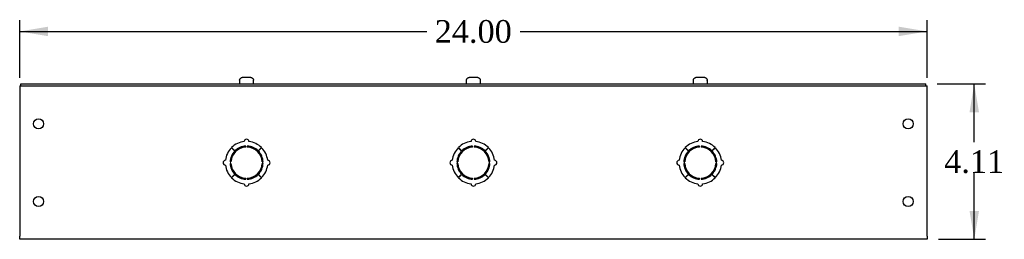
# Model space of a CAD drawing. Header units: inches. Extents: x 0 to 120, y -1 to 80.
# Tile 4 of 7: x 61 to 88, y 39 to 45. Entities that reach past the tile are written whole.
import ezdxf
from ezdxf.enums import TextEntityAlignment as Align

# ---------------------------------------------------------------- set-up
doc = ezdxf.new("R2010")
doc.units = ezdxf.units.IN
doc.header["$MEASUREMENT"] = 0
for name, color, linetype in [('COM56307-3', 7, 'Continuous'), ('COM70722-2', 7, 'Continuous'), ('Default', 7, 'Continuous'), ('SCS19515', 7, 'Continuous')]:
    doc.layers.add(name, color=color, linetype=linetype)
doc.styles.add('SEACAD_Times_New_Roman', font='times.ttf')
doc.dimstyles.new('HAMMOND_(STH_-_120x80)', dxfattribs={"dimtxt": 0.6, "dimasz": 0.75, "dimexe": 0.3, "dimexo": 0.3, "dimgap": 0.15, "dimtad": 0, "dimtih": 1, "dimtoh": 1, "dimzin": 0, "dimdsep": 46, "dimtxsty": 'SEACAD_Times_New_Roman', "dimblk1": '_SE_FILLED', "dimblk2": '_SE_FILLED', "dimsah": 1, "dimcen": 0.3, "dimadec": 0, "dimazin": 0, "dimtfac": 0.8, "dimtofl": 0, "dimtmove": 1, "dimatfit": 3, "dimfxl": 1, "dimtolj": 1, "dimtzin": 0, "dimarcsym": 0})

# ---------------------------------------------------------------- blocks, each defined once
blk = doc.blocks.new('SE3')
at = {"layer": 'COM56307-3', "color": 7, "linetype": 'Continuous'}
for p, q in [((61.523, 43.28), (85.461, 43.28)), ((61.523, 43.223), (61.523, 43.28)), ((85.461, 43.223), (85.461, 43.28)), ((61.523, 43.223), (85.461, 43.223))]:
    blk.add_line(p, q, dxfattribs=at)
at = {"layer": 'COM70722-2', "color": 7, "linetype": 'Continuous'}
for p, q in [((61.492, 43.223), (61.523, 43.223)), ((61.492, 43.223), (61.492, 43.137)), ((61.492, 43.137), (61.492, 39.252)), ((85.461, 43.223), (85.492, 43.223)), ((85.492, 43.137), (85.492, 43.223)), ((85.492, 39.252), (85.492, 43.137)), ((67.092, 41.59), (67.181, 41.502)), ((67.184, 41.505), (67.096, 41.594)), ((67.472, 41.606), (67.472, 41.631)), ((67.512, 41.631), (67.512, 41.606)), ((67.888, 41.594), (67.8, 41.505)), ((67.802, 41.502), (67.891, 41.59)), ((73.092, 41.59), (73.181, 41.502)), ((73.184, 41.505), (73.096, 41.594)), ((73.472, 41.606), (73.472, 41.631)), ((73.512, 41.631), (73.512, 41.606)), ((73.888, 41.594), (73.8, 41.505)), ((73.802, 41.502), (73.891, 41.59)), ((79.092, 41.59), (79.181, 41.502)), ((79.184, 41.505), (79.096, 41.594)), ((79.472, 41.606), (79.472, 41.631)), ((79.512, 41.631), (79.512, 41.606)), ((79.888, 41.594), (79.8, 41.505)), ((79.802, 41.502), (79.891, 41.59)), ((67.055, 41.214), (67.08, 41.214)), ((67.08, 41.174), (67.055, 41.174)), ((67.904, 41.214), (67.929, 41.214)), ((67.929, 41.174), (67.904, 41.174)), ((73.055, 41.214), (73.08, 41.214)), ((73.08, 41.174), (73.055, 41.174)), ((73.904, 41.214), (73.929, 41.214)), ((73.929, 41.174), (73.904, 41.174)), ((79.055, 41.214), (79.08, 41.214)), ((79.08, 41.174), (79.055, 41.174)), ((79.904, 41.214), (79.929, 41.214)), ((79.929, 41.174), (79.904, 41.174)), ((67.181, 40.886), (67.092, 40.798)), ((67.891, 40.798), (67.802, 40.886)), ((73.181, 40.886), (73.092, 40.798)), ((73.891, 40.798), (73.802, 40.886)), ((79.181, 40.886), (79.092, 40.798)), ((79.891, 40.798), (79.802, 40.886)), ((67.096, 40.795), (67.184, 40.884)), ((67.472, 40.757), (67.472, 40.782)), ((67.512, 40.782), (67.512, 40.757)), ((67.8, 40.884), (67.888, 40.795)), ((73.096, 40.795), (73.184, 40.884)), ((73.472, 40.757), (73.472, 40.782)), ((73.512, 40.782), (73.512, 40.757)), ((73.8, 40.884), (73.888, 40.795)), ((79.096, 40.795), (79.184, 40.884)), ((79.472, 40.757), (79.472, 40.782)), ((79.512, 40.782), (79.512, 40.757)), ((79.8, 40.884), (79.888, 40.795)), ((61.492, 39.166), (61.492, 39.252)), ((85.492, 39.166), (61.492, 39.166)), ((85.492, 39.252), (85.492, 39.166))]:
    blk.add_line(p, q, dxfattribs=at)
for centre in [(61.992, 42.223), (84.992, 42.223), (61.992, 40.166), (84.992, 40.166)]:
    blk.add_circle(centre, 0.133, dxfattribs=at)
for centre, radius, start, end in [((67.492, 41.194), 0.563, 96.3794, 134.75), ((67.492, 41.753), 0.0625, 0, 180), ((67.492, 41.194), 0.562, 45.25, 83.6206), ((73.492, 41.194), 0.563, 96.3794, 134.75), ((73.492, 41.753), 0.0625, 0, 180), ((73.492, 41.194), 0.563, 45.25, 83.6206), ((79.492, 41.194), 0.563, 96.3794, 134.75), ((79.492, 41.753), 0.0625, 0, 180), ((79.492, 41.194), 0.562, 45.25, 83.6206), ((67.492, 41.194), 0.563, 135.25, 173.6206), ((67.492, 41.194), 0.438, 135.25, 177.3799), ((67.492, 41.194), 0.413, 92.7791, 177.2209), ((67.492, 41.194), 0.438, 92.6201, 134.75), ((67.492, 41.194), 0.438, 45.25, 87.3799), ((67.492, 41.194), 0.413, 2.7791, 87.2209), ((67.492, 41.194), 0.438, 2.6201, 44.75), ((67.492, 41.194), 0.562, 6.3794, 44.75), ((73.492, 41.194), 0.563, 135.25, 173.6206), ((73.492, 41.194), 0.438, 135.25, 177.3799), ((73.492, 41.194), 0.413, 92.7791, 177.2209), ((73.492, 41.194), 0.438, 92.6201, 134.75), ((73.492, 41.194), 0.438, 45.25, 87.3799), ((73.492, 41.194), 0.413, 2.7791, 87.2209), ((73.492, 41.194), 0.438, 2.6201, 44.75), ((73.492, 41.194), 0.562, 6.3794, 44.75), ((79.492, 41.194), 0.563, 135.25, 173.6206), ((79.492, 41.194), 0.438, 135.25, 177.3799), ((79.492, 41.194), 0.413, 92.7791, 177.2209), ((79.492, 41.194), 0.438, 92.6201, 134.75), ((79.492, 41.194), 0.438, 45.25, 87.3799), ((79.492, 41.194), 0.413, 2.7791, 87.2209), ((79.492, 41.194), 0.438, 2.6201, 44.75), ((79.492, 41.194), 0.562, 6.3794, 44.75), ((66.933, 41.194), 0.0625, 90, 270), ((67.492, 41.194), 0.438, 182.6201, 224.75), ((67.492, 41.194), 0.413, 182.7791, 267.2209), ((67.492, 41.194), 0.413, 272.7791, 357.2209), ((67.492, 41.194), 0.438, 315.25, 357.3799), ((68.051, 41.194), 0.0625, 270, 90), ((72.933, 41.194), 0.0625, 90, 270), ((73.492, 41.194), 0.438, 182.6201, 224.75), ((73.492, 41.194), 0.413, 182.7791, 267.2209), ((73.492, 41.194), 0.413, 272.7791, 357.2209), ((73.492, 41.194), 0.438, 315.25, 357.3799), ((74.051, 41.194), 0.0625, 270, 90), ((78.933, 41.194), 0.0625, 90, 270), ((79.492, 41.194), 0.438, 182.6201, 224.75), ((79.492, 41.194), 0.413, 182.7791, 267.2209), ((79.492, 41.194), 0.413, 272.7791, 357.2209), ((79.492, 41.194), 0.438, 315.25, 357.3799), ((80.051, 41.194), 0.0625, 270, 90), ((67.492, 41.194), 0.563, 186.3794, 224.75), ((67.492, 41.194), 0.562, 315.25, 353.6206), ((73.492, 41.194), 0.563, 186.3794, 224.75), ((73.492, 41.194), 0.562, 315.25, 353.6206), ((79.492, 41.194), 0.563, 186.3794, 224.75), ((79.492, 41.194), 0.562, 315.25, 353.6206), ((67.492, 41.194), 0.563, 225.25, 263.6206), ((67.492, 41.194), 0.438, 225.25, 267.3799), ((67.492, 40.635), 0.0625, 180, 0), ((67.492, 41.194), 0.438, 272.6201, 314.75), ((67.492, 41.194), 0.562, 276.3794, 314.75), ((73.492, 41.194), 0.563, 225.25, 263.6206), ((73.492, 41.194), 0.438, 225.25, 267.3799), ((73.492, 40.635), 0.0625, 180, 0), ((73.492, 41.194), 0.438, 272.6201, 314.75), ((73.492, 41.194), 0.562, 276.3794, 314.75), ((79.492, 41.194), 0.563, 225.25, 263.6206), ((79.492, 41.194), 0.438, 225.25, 267.3799), ((79.492, 40.635), 0.0625, 180, 0), ((79.492, 41.194), 0.438, 272.6201, 314.75), ((79.492, 41.194), 0.562, 276.3794, 314.75)]:
    blk.add_arc(centre, radius, start, end, dxfattribs=at)
at = {"layer": 'SCS19515', "color": 7, "linetype": 'Continuous'}
for p, q in [((67.304, 43.365), (67.304, 43.305)), ((67.308, 43.38), (67.306, 43.38)), ((67.399, 43.455), (67.585, 43.455)), ((67.676, 43.38), (67.678, 43.38)), ((67.679, 43.305), (67.679, 43.365)), ((73.304, 43.365), (73.304, 43.305)), ((73.306, 43.38), (73.308, 43.38)), ((73.399, 43.455), (73.585, 43.455)), ((73.676, 43.38), (73.678, 43.38)), ((73.679, 43.305), (73.679, 43.365)), ((79.304, 43.365), (79.304, 43.305)), ((79.308, 43.38), (79.306, 43.38)), ((79.399, 43.455), (79.585, 43.455)), ((79.676, 43.38), (79.678, 43.38)), ((79.679, 43.305), (79.679, 43.365))]:
    blk.add_line(p, q, dxfattribs=at)
for centre, radius, start, end in [((67.394, 43.365), 0.09, 170.4059, 180), ((67.329, 43.305), 0.025, 180, 270), ((67.654, 43.305), 0.025, 270, 0), ((67.589, 43.365), 0.09, 0, 9.5941), ((73.394, 43.365), 0.09, 170.4059, 180), ((73.329, 43.305), 0.025, 180, 270), ((73.654, 43.305), 0.025, 270, 0), ((73.589, 43.365), 0.09, 0, 9.5941), ((79.394, 43.365), 0.09, 170.4059, 180), ((79.329, 43.305), 0.025, 180, 270), ((79.654, 43.305), 0.025, 270, 0), ((79.589, 43.365), 0.09, 0, 9.5941)]:
    blk.add_arc(centre, radius, start, end, dxfattribs=at)
for points in [[(67.308, 43.38), (67.309, 43.385), (67.31, 43.39), (67.314, 43.4), (67.316, 43.405), (67.322, 43.414), (67.325, 43.419), (67.332, 43.427), (67.336, 43.431), (67.344, 43.437), (67.348, 43.44), (67.358, 43.446), (67.362, 43.448), (67.373, 43.451), (67.378, 43.453), (67.388, 43.454), (67.394, 43.455), (67.399, 43.455)], [(67.585, 43.455), (67.59, 43.455), (67.595, 43.454), (67.606, 43.453), (67.611, 43.451), (67.621, 43.448), (67.626, 43.446), (67.635, 43.44), (67.64, 43.437), (67.648, 43.431), (67.652, 43.427), (67.659, 43.419), (67.662, 43.414), (67.667, 43.405), (67.67, 43.4), (67.673, 43.39), (67.675, 43.385), (67.676, 43.38)], [(73.308, 43.38), (73.309, 43.385), (73.31, 43.39), (73.314, 43.4), (73.316, 43.405), (73.322, 43.414), (73.325, 43.419), (73.332, 43.427), (73.336, 43.431), (73.344, 43.437), (73.348, 43.44), (73.358, 43.446), (73.362, 43.448), (73.373, 43.451), (73.378, 43.453), (73.388, 43.454), (73.394, 43.455), (73.399, 43.455)], [(73.585, 43.455), (73.59, 43.455), (73.595, 43.454), (73.606, 43.453), (73.611, 43.451), (73.621, 43.448), (73.626, 43.446), (73.635, 43.44), (73.64, 43.437), (73.648, 43.431), (73.652, 43.427), (73.659, 43.419), (73.662, 43.414), (73.667, 43.405), (73.67, 43.4), (73.673, 43.39), (73.675, 43.385), (73.676, 43.38)], [(79.308, 43.38), (79.309, 43.385), (79.31, 43.39), (79.314, 43.4), (79.316, 43.405), (79.322, 43.414), (79.325, 43.419), (79.332, 43.427), (79.336, 43.431), (79.344, 43.437), (79.348, 43.44), (79.358, 43.446), (79.362, 43.448), (79.373, 43.451), (79.378, 43.453), (79.388, 43.454), (79.394, 43.455), (79.399, 43.455)], [(79.585, 43.455), (79.59, 43.455), (79.595, 43.454), (79.606, 43.453), (79.611, 43.451), (79.621, 43.448), (79.626, 43.446), (79.635, 43.44), (79.64, 43.437), (79.648, 43.431), (79.652, 43.427), (79.659, 43.419), (79.662, 43.414), (79.667, 43.405), (79.67, 43.4), (79.673, 43.39), (79.675, 43.385), (79.676, 43.38)]]:
    blk.add_open_spline(points, degree=3, knots=[0, 0, 0, 0, 0.125, 0.125, 0.25, 0.25, 0.375, 0.375, 0.5, 0.5, 0.625, 0.625, 0.75, 0.75, 0.875, 0.875, 1, 1, 1, 1], dxfattribs=at)
blk = doc.blocks.new('DMBLK683')
at = {"layer": 'Default', "linetype": 'Continuous', "transparency": 16777216}
for points in [[(62.242, 44.792), (61.492, 44.667), (62.242, 44.542)], [(84.742, 44.792), (84.742, 44.542), (85.492, 44.667)]]:
    blk.add_hatch(color=7, dxfattribs=at).paths.add_polyline_path(points)
at = {"layer": 'Default', "color": 7, "linetype": 'Continuous', "transparency": 16777216}
for p, q in [((61.492, 43.437), (61.492, 44.967)), ((85.492, 43.437), (85.492, 44.967)), ((61.492, 44.667), (72.258, 44.667)), ((74.725, 44.667), (85.492, 44.667))]:
    blk.add_line(p, q, dxfattribs=at)
at = {"layer": 'Default', "color": 7, "linetype": 'Continuous', "transparency": 16777216, "style": 'SEACAD_Times_New_Roman'}
blk.add_text('24.00', height=0.6, dxfattribs=at).set_placement((72.468, 44.967), align=Align.TOP_LEFT)
blk = doc.blocks.new('_SE_FILLED')
at = {"color": 0}
blk.add_line((0, 0), (-1, 0), dxfattribs=at)
blk.add_solid([(0, 0), (-1, -0.1665), (-1, 0.1665), (0, 0)], dxfattribs=at)
blk = doc.blocks.new('DMBLK684')
at = {"layer": 'Default', "linetype": 'Continuous', "transparency": 16777216}
for points in [[(86.864, 42.53), (86.739, 43.28), (86.614, 42.53)], [(86.864, 39.916), (86.614, 39.916), (86.739, 39.166)]]:
    blk.add_hatch(color=7, dxfattribs=at).paths.add_polyline_path(points)
at = {"layer": 'Default', "color": 7, "linetype": 'Continuous', "transparency": 16777216}
for p, q in [((85.761, 43.28), (87.039, 43.28)), ((86.739, 41.733), (86.739, 43.28)), ((86.739, 39.166), (86.739, 40.923)), ((85.792, 39.166), (87.039, 39.166))]:
    blk.add_line(p, q, dxfattribs=at)
at = {"layer": 'Default', "color": 7, "linetype": 'Continuous', "transparency": 16777216, "style": 'SEACAD_Times_New_Roman'}
blk.add_text('4.11', height=0.6, dxfattribs=at).set_placement((85.943, 41.523), align=Align.TOP_LEFT)

msp = doc.modelspace()

# ---------------------------------------------------------------- block references
at = {"layer": 'Default'}
msp.add_blockref('SE3', (0, 0), dxfattribs=at)

# ---------------------------------------------------------------- dimensions: what is measured, and where the dimension line sits
at = {"layer": 'Default', "color": 7, "linetype": 'Continuous'}
for base, p1, p2, angle, picture, middle, dimtype in [((61.492, 44.667), (61.492, 43.137), (85.492, 43.137), 0, 'DMBLK683', (73.492, 44.667), 161), ((86.739, 43.28), (85.492, 39.166), (85.461, 43.28), 90, 'DMBLK684', (86.739, 41.223), 160)]:
    dim = msp.add_linear_dim(base=base, p1=p1, p2=p2, angle=angle, text='\\A1;<>', dimstyle='HAMMOND_(STH_-_120x80)', override={"dimtmove": 0}, dxfattribs=at)
    dim.commit()
    dim.dimension.update_dxf_attribs({"geometry": picture, "text_midpoint": middle, "dimtype": dimtype})

doc.saveas('drawing.dxf')
